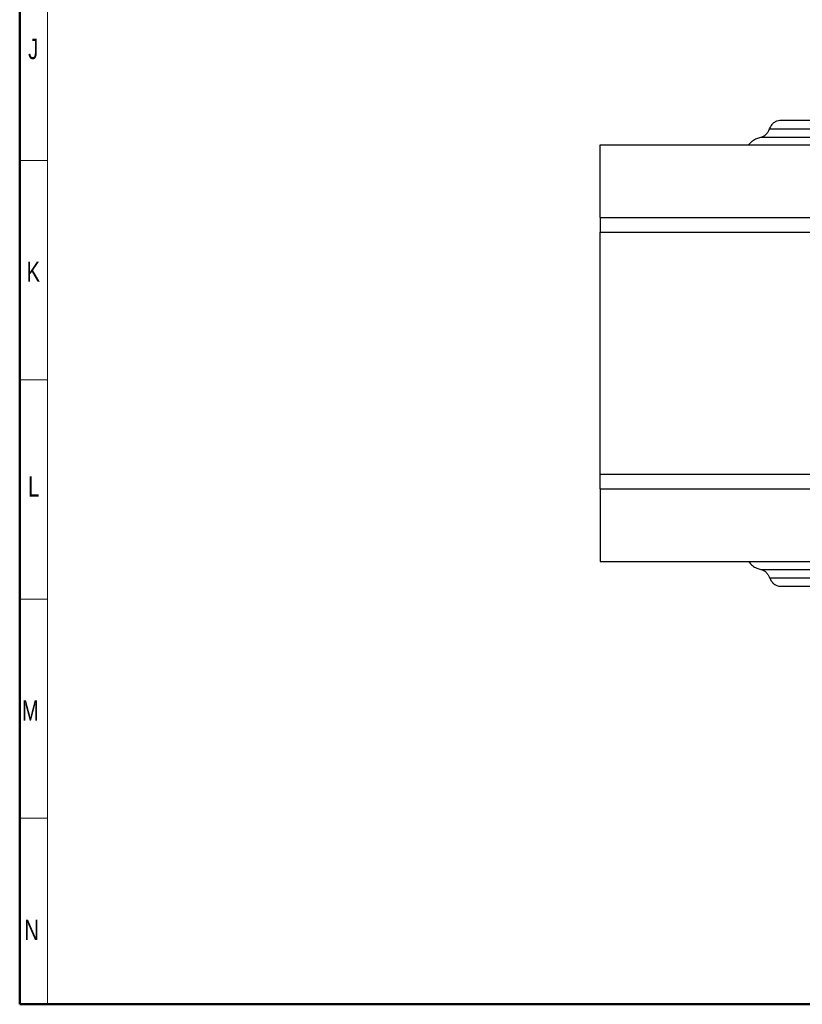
# Model space of a CAD drawing. Header units: millimetres. Extents: x 25 to 410, y 10 to 287.
# Tile 1 of 21: x 25 to 96, y 10 to 100. Entities that reach past the tile are written whole.
import ezdxf

# ---------------------------------------------------------------- set-up
doc = ezdxf.new("R2010")
doc.units = ezdxf.units.MM
doc.styles.add('SLDTEXTSTYLE0', font='TXT', dxfattribs={"width": 0.75})

msp = doc.modelspace()

# ---------------------------------------------------------------- linework, layer by layer
at = {"color": 7, "linetype": 'Continuous', "lineweight": 50}
for q in [(25.0788, 287.2148), (410.0788, 10.2148)]:
    msp.add_line((25.0788, 10.2148), q, dxfattribs=at)
at = {"color": 7, "linetype": 'Continuous', "lineweight": 18}
for p, q in [((27.61, 127.1823), (27.61, 47.1823)), ((27.61, 87.1823), (25.0788, 87.1823)), ((25.11, 67.1823), (27.61, 67.1823)), ((27.61, 47.1823), (25.0788, 47.1823)), ((27.61, 27.1823), (27.61, 47.1823)), ((25.11, 27.1823), (27.61, 27.1823)), ((27.61, 27.1823), (27.61, 10.2148))]:
    msp.add_line(p, q, dxfattribs=at)
at = {"color": 7, "linetype": 'Continuous', "lineweight": 25}
for p, q in [((94.4019, 90.8565), (208.0055, 90.8565)), ((93.4569, 90.0849), (208.0055, 90.0849)), ((92.6614, 89.3277), (208.0055, 89.3277)), ((78.0055, 81.9809), (78.0055, 88.6065)), ((78.0055, 88.6065), (208.0055, 88.6065)), ((78.0055, 81.9809), (208.0055, 81.9809)), ((78.0055, 81.9809), (78.0055, 80.6414)), ((78.0055, 80.6414), (208.0055, 80.6414)), ((78.0055, 58.5717), (78.0055, 80.6414)), ((78.0055, 58.5717), (208.0055, 58.5717)), ((78.0055, 57.2321), (78.0055, 58.5717)), ((78.0055, 57.2321), (208.0055, 57.2321)), ((78.0055, 57.2321), (78.0055, 50.6065)), ((78.0055, 50.6065), (208.0055, 50.6065)), ((92.6614, 49.8854), (208.0055, 49.8854)), ((93.4569, 49.1281), (208.0055, 49.1281)), ((94.4019, 48.3565), (208.0055, 48.3565))]:
    msp.add_line(p, q, dxfattribs=at)
for points, knots in [([(93.4569, 90.0849), (93.5012, 90.1957), (93.5575, 90.3026), (93.6914, 90.4949), (93.7691, 90.5802), (93.9383, 90.7184), (94.0297, 90.7711), (94.2159, 90.8402), (94.3106, 90.8565), (94.4019, 90.8565)], [0, 0, 0, 0, 0.25, 0.25, 0.5, 0.5, 0.75, 0.75, 1, 1, 1, 1]), ([(92.6614, 89.3277), (92.741, 89.3431), (92.8215, 89.3714), (92.9777, 89.4547), (93.0534, 89.5097), (93.1933, 89.6429), (93.2575, 89.7211), (93.3698, 89.8933), (93.4178, 89.9874), (93.4569, 90.0849)], [0, 0, 0, 0, 0.25, 0.25, 0.5, 0.5, 0.75, 0.75, 1, 1, 1, 1]), ([(91.5403, 88.6065), (91.6598, 88.7387), (91.8894, 88.9929), (92.274, 89.2218), (92.5324, 89.2924), (92.6614, 89.3277)], [0, 0, 0, 0, 0.3518225, 0.6762985, 1, 1, 1, 1]), ([(91.5403, 50.6065), (91.6598, 50.4743), (91.8894, 50.2201), (92.274, 49.9912), (92.5324, 49.9206), (92.6614, 49.8854)], [0, 0, 0, 0, 0.3518225, 0.6762985, 1, 1, 1, 1]), ([(92.6614, 49.8854), (92.741, 49.8699), (92.8215, 49.8416), (92.9777, 49.7583), (93.0534, 49.7033), (93.1933, 49.5701), (93.2575, 49.4919), (93.3698, 49.3197), (93.4178, 49.2257), (93.4569, 49.1281)], [0, 0, 0, 0, 0.25, 0.25, 0.5, 0.5, 0.75, 0.75, 1, 1, 1, 1]), ([(93.4569, 49.1281), (93.5012, 49.0173), (93.5575, 48.9104), (93.6914, 48.7181), (93.7691, 48.6328), (93.9383, 48.4947), (94.0297, 48.4419), (94.2159, 48.3728), (94.3106, 48.3565), (94.4019, 48.3565)], [0, 0, 0, 0, 0.25, 0.25, 0.5, 0.5, 0.75, 0.75, 1, 1, 1, 1])]:
    msp.add_open_spline(points, degree=3, knots=knots, dxfattribs=at)

# ---------------------------------------------------------------- texts
at = {"color": 7, "linetype": 'Continuous', "lineweight": 0, "char_height": 1.8521, "attachment_point": 1, "style": 'SLDTEXTSTYLE0'}
for s, insert in [('J', (25.8449, 98.2948)), ('K', (25.7027, 77.9774)), ('L', (25.8498, 58.3754)), ('M', (25.275, 37.9493)), ('N', (25.4897, 17.9232))]:
    msp.add_mtext(s, dxfattribs=dict(at, insert=insert))

doc.saveas('drawing.dxf')
